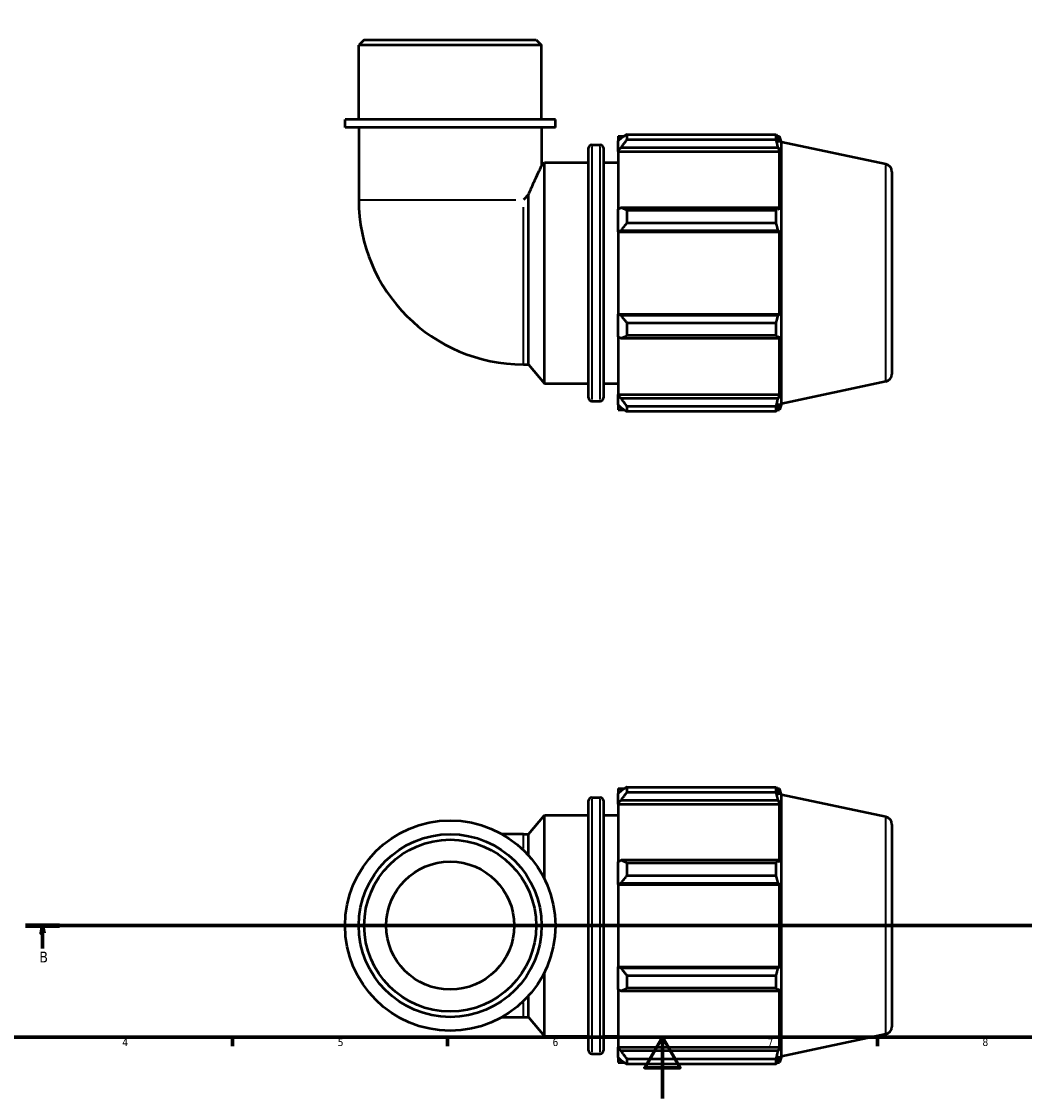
# Model space of a CAD drawing. Header units: millimetres. Extents: x 0 to 908, y 0 to 900.
# Tile 2 of 6: x 212 to 539, y 0 to 351. Entities that reach past the tile are written whole.
import ezdxf

# ---------------------------------------------------------------- set-up
doc = ezdxf.new("R2010")
doc.units = ezdxf.units.MM
doc.linetypes.add('CHAIN', pattern=[0.7087, 0.4724, -0.0591, 0.1181, -0.0591])
for name, color, linetype, lineweight in [('Border (ISO)', 7, 'Continuous', 70), ('Section Line (ISO)', 7, 'CHAIN', 70), ('Visible (ISO)', 7, 'Continuous', 50), ('Visible Narrow (ISO)', 7, 'Continuous', 35)]:
    doc.layers.add(name, color=color, linetype=linetype, lineweight=lineweight)
doc.styles.add('Label Text (ISO)', font='tahoma.ttf')
doc.styles.add('Note Text (ISO)', font='tahoma.ttf')

# ---------------------------------------------------------------- blocks, each defined once
blk = doc.blocks.new('Borders Default Border')
at = {"layer": 'Border (ISO)'}
for p, q in [((280.33, 20), (280.33, 17.1)), ((350.42, 20), (350.42, 17.1)), ((490.58, 20), (490.58, 17.1))]:
    blk.add_line(p, q, dxfattribs=at)
at = {"layer": 'Border (ISO)', "flags": 128}
for points in [[(20, 20), (20, 574), (821, 574), (821, 20), (20, 20)], [(420.5, 0), (420.5, 20), (414.73, 10), (426.27, 10), (420.5, 20)]]:
    blk.add_lwpolyline(points, dxfattribs=at)
at = {"layer": 'Border (ISO)', "color": 232, "true_color": 0xca0064, "char_height": 2.5, "attachment_point": 7, "style": 'Note Text (ISO)'}
for s, insert in [('4', (244.42, 17.1)), ('5', (314.64, 17.05)), ('6', (384.66, 17.05)), ('7', (454.77, 17.1)), ('8', (524.81, 17.04))]:
    blk.add_mtext(s, dxfattribs=dict(at, insert=insert))
blk = doc.blocks.new('2dTransSection0')
at = {"layer": 'Section Line (ISO)', "linetype": 'CHAIN'}
blk.add_line((212.9, 56.35), (623.71, 56.35), dxfattribs=at)
at = {"layer": 'Section Line (ISO)', "linetype": 'Continuous', "lineweight": 140}
for p, q in [((212.9, 56.35), (223.96, 56.35)), ((612.65, 56.35), (623.71, 56.35))]:
    blk.add_line(p, q, dxfattribs=at)
at = {"layer": 'Section Line (ISO)', "linetype": 'Continuous'}
for p, q in [((218.43, 56.35), (217.93, 53.85)), ((218.43, 53.85), (218.43, 56.35)), ((218.93, 53.85), (218.43, 56.35)), ((618.18, 56.35), (617.68, 53.85)), ((618.18, 53.85), (618.18, 56.35)), ((618.68, 53.85), (618.18, 56.35)), ((217.93, 53.85), (218.93, 53.85)), ((218.43, 48.9), (218.43, 53.85)), ((617.68, 53.85), (618.68, 53.85)), ((618.18, 48.9), (618.18, 53.85))]:
    blk.add_line(p, q, dxfattribs=at)
at = {"layer": 'Section Line (ISO)', "linetype": 'Continuous', "flags": 128}
for points in [[(218.93, 53.85), (218.43, 56.35), (217.93, 53.85), (218.93, 53.85)], [(618.68, 53.85), (618.18, 56.35), (617.68, 53.85), (618.68, 53.85)]]:
    blk.add_lwpolyline(points, dxfattribs=at)
at = {"layer": 'Section Line (ISO)'}
for points in [[(218.93, 53.85), (218.43, 56.35), (217.93, 53.85), (218.93, 53.85)], [(618.68, 53.85), (618.18, 56.35), (617.68, 53.85), (618.68, 53.85)]]:
    blk.add_solid(points, dxfattribs=at)
at = {"layer": 'Section Line (ISO)', "char_height": 3.5, "attachment_point": 7, "style": 'Label Text (ISO)'}
for insert in [(217.36, 44.35), (617.11, 44.35)]:
    blk.add_mtext('B', dxfattribs=dict(at, insert=insert))

msp = doc.modelspace()

# ---------------------------------------------------------------- linework, layer by layer
at = {"layer": 'Visible (ISO)'}
for p, q in [((323.291, 345.099), (321.502, 343.311)), ((323.291, 345.099), (379.328, 345.099)), ((379.328, 345.099), (381.116, 343.311)), ((381.116, 343.311), (321.502, 343.311)), ((321.502, 319.099), (321.502, 343.311)), ((381.116, 319.099), (381.116, 343.311)), ((385.587, 319.099), (317.031, 319.099)), ((317.031, 316.499), (317.031, 319.099)), ((385.587, 316.499), (317.031, 316.499)), ((321.502, 316.499), (321.502, 292.945)), ((381.116, 316.499), (381.116, 304.011)), ((385.587, 316.499), (385.587, 319.099)), ((406.029, 313.739), (406.029, 312.131)), ((406.029, 313.739), (408.073, 313.739)), ((406.989, 313.047), (406.029, 312.131)), ((408.909, 314.264), (408.909, 312.528)), ((408.909, 314.264), (457.572, 314.264)), ((457.572, 312.528), (408.909, 312.528)), ((457.572, 312.528), (457.572, 314.264)), ((457.843, 313.739), (458.663, 313.739)), ((458.663, 311.673), (458.195, 313.047)), ((459.309, 311.751), (458.663, 313.739)), ((458.663, 311.673), (458.663, 313.739)), ((396.429, 228.339), (396.429, 309.859)), ((397.429, 310.859), (400.229, 310.859)), ((401.229, 309.859), (401.229, 228.339)), ((406.029, 309.121), (406.029, 312.131)), ((406.029, 309.121), (406.989, 309.973)), ((406.029, 308.695), (406.029, 309.121)), ((406.989, 309.973), (458.195, 309.973)), ((458.195, 309.973), (458.663, 308.695)), ((459.309, 226.447), (459.309, 311.751)), ((493.329, 304.52), (459.309, 311.751)), ((406.029, 308.695), (406.029, 289.933)), ((406.029, 308.695), (458.663, 308.695)), ((458.663, 289.712), (458.663, 308.695)), ((381.116, 304.011), (382.029, 305.099)), ((382.029, 233.099), (382.029, 305.099)), ((382.029, 305.099), (396.429, 305.099)), ((401.229, 305.099), (406.029, 305.099)), ((495.309, 302.075), (495.309, 236.124)), ((376.833, 294.623), (375.155, 292.945)), ((376.833, 239.292), (376.833, 294.623)), ((406.989, 290.377), (406.029, 289.933)), ((406.029, 282.667), (406.029, 289.933)), ((458.195, 290.377), (406.989, 290.377)), ((408.909, 289.543), (408.909, 285.352)), ((408.909, 289.543), (457.572, 289.543)), ((457.572, 285.352), (457.572, 289.543)), ((458.663, 289.712), (458.195, 290.377)), ((457.572, 285.352), (408.909, 285.352)), ((406.029, 282.667), (406.989, 282.956)), ((406.029, 282.523), (406.029, 282.667)), ((406.029, 282.523), (406.029, 255.676)), ((406.029, 282.523), (458.663, 282.523)), ((406.989, 282.956), (458.195, 282.956)), ((458.195, 282.956), (458.663, 282.523)), ((458.663, 255.676), (458.663, 282.523)), ((406.029, 255.531), (406.029, 255.676)), ((406.029, 255.676), (458.663, 255.676)), ((406.989, 255.243), (406.029, 255.531)), ((406.029, 248.265), (406.029, 255.531)), ((458.195, 255.243), (406.989, 255.243)), ((408.909, 252.846), (408.909, 248.656)), ((408.909, 252.846), (457.572, 252.846)), ((457.572, 248.656), (457.572, 252.846)), ((458.663, 255.676), (458.195, 255.243)), ((406.029, 248.265), (406.989, 247.822)), ((406.029, 248.265), (406.029, 229.503)), ((406.989, 247.822), (458.195, 247.822)), ((457.572, 248.656), (408.909, 248.656)), ((458.195, 247.822), (458.663, 248.487)), ((458.663, 229.503), (458.663, 248.487)), ((375.155, 239.292), (376.833, 239.292)), ((376.833, 239.292), (382.029, 233.099)), ((382.029, 233.099), (396.429, 233.099)), ((401.229, 233.099), (406.029, 233.099)), ((493.329, 233.678), (459.309, 226.447)), ((406.029, 229.077), (406.029, 229.503)), ((406.029, 229.503), (458.663, 229.503)), ((406.029, 226.068), (406.029, 229.077)), ((406.989, 228.226), (406.029, 229.077)), ((458.195, 228.226), (406.989, 228.226)), ((458.663, 229.503), (458.195, 228.226)), ((397.429, 227.339), (400.229, 227.339)), ((406.029, 226.068), (406.989, 225.152)), ((406.029, 226.068), (406.029, 224.459)), ((408.909, 225.67), (408.909, 223.935)), ((408.909, 225.67), (457.572, 225.67)), ((457.572, 223.935), (457.572, 225.67)), ((458.195, 225.152), (458.663, 226.525)), ((458.663, 224.459), (458.663, 226.525)), ((459.309, 226.447), (458.663, 224.459)), ((406.029, 224.459), (408.073, 224.459)), ((457.572, 223.935), (408.909, 223.935)), ((457.843, 224.459), (458.663, 224.459)), ((406.029, 100.99), (406.029, 99.381)), ((406.029, 100.99), (408.073, 100.99)), ((406.989, 100.297), (406.029, 99.381)), ((406.029, 96.372), (406.029, 99.381)), ((408.909, 101.514), (408.909, 99.778)), ((408.909, 101.514), (457.572, 101.514)), ((457.572, 99.778), (408.909, 99.778)), ((457.572, 99.778), (457.572, 101.514)), ((457.843, 100.99), (458.663, 100.99)), ((458.663, 98.924), (458.195, 100.297)), ((459.309, 99.002), (458.663, 100.99)), ((458.663, 98.924), (458.663, 100.99)), ((459.309, 13.698), (459.309, 99.002)), ((493.329, 91.771), (459.309, 99.002)), ((396.429, 15.59), (396.429, 97.11)), ((397.429, 98.11), (400.229, 98.11)), ((401.229, 97.11), (401.229, 15.59)), ((406.029, 96.372), (406.989, 97.223)), ((406.029, 95.946), (406.029, 96.372)), ((406.029, 95.946), (406.029, 77.184)), ((406.029, 95.946), (458.663, 95.946)), ((406.989, 97.223), (458.195, 97.223)), ((458.195, 97.223), (458.663, 95.946)), ((458.663, 76.962), (458.663, 95.946)), ((376.833, 86.157), (382.029, 92.35)), ((382.029, 71.557), (382.029, 92.35)), ((382.029, 92.35), (396.429, 92.35)), ((401.229, 92.35), (406.029, 92.35)), ((495.309, 89.325), (495.309, 23.374)), ((375.155, 86.157), (368.236, 86.157)), ((375.155, 86.157), (376.833, 86.157)), ((376.833, 79.231), (376.833, 86.157)), ((406.989, 77.627), (406.029, 77.184)), ((458.195, 77.627), (406.989, 77.627)), ((458.663, 76.962), (458.195, 77.627)), ((406.029, 69.917), (406.029, 77.184)), ((408.909, 76.793), (408.909, 72.603)), ((408.909, 76.793), (457.572, 76.793)), ((457.572, 72.603), (457.572, 76.793)), ((457.572, 72.603), (408.909, 72.603)), ((406.029, 69.917), (406.989, 70.206)), ((406.029, 69.773), (406.029, 69.917)), ((406.029, 69.773), (406.029, 42.926)), ((406.029, 69.773), (458.663, 69.773)), ((406.989, 70.206), (458.195, 70.206)), ((458.195, 70.206), (458.663, 69.773)), ((458.663, 42.926), (458.663, 69.773)), ((406.029, 42.782), (406.029, 42.926)), ((406.029, 42.926), (458.663, 42.926)), ((406.029, 35.516), (406.029, 42.782)), ((406.989, 42.493), (406.029, 42.782)), ((458.195, 42.493), (406.989, 42.493)), ((458.663, 42.926), (458.195, 42.493)), ((382.029, 20.35), (382.029, 41.142)), ((408.909, 40.097), (408.909, 35.906)), ((408.909, 40.097), (457.572, 40.097)), ((457.572, 35.906), (457.572, 40.097)), ((406.029, 35.516), (406.029, 16.753)), ((406.029, 35.516), (406.989, 35.072)), ((457.572, 35.906), (408.909, 35.906)), ((458.195, 35.072), (458.663, 35.737)), ((458.663, 16.753), (458.663, 35.737)), ((376.833, 26.543), (376.833, 33.469)), ((406.989, 35.072), (458.195, 35.072)), ((368.236, 26.543), (375.155, 26.543)), ((375.155, 26.543), (376.833, 26.543)), ((376.833, 26.543), (382.029, 20.35)), ((382.029, 20.35), (396.429, 20.35)), ((401.229, 20.35), (406.029, 20.35)), ((493.329, 20.929), (459.309, 13.698)), ((397.429, 14.59), (400.229, 14.59)), ((406.029, 16.328), (406.029, 16.753)), ((406.029, 16.753), (458.663, 16.753)), ((406.029, 13.318), (406.029, 16.328)), ((406.989, 15.476), (406.029, 16.328)), ((458.195, 15.476), (406.989, 15.476)), ((458.663, 16.753), (458.195, 15.476)), ((406.029, 13.318), (406.029, 11.71)), ((406.029, 13.318), (406.989, 12.402)), ((406.029, 11.71), (408.073, 11.71)), ((408.909, 12.921), (408.909, 11.185)), ((408.909, 12.921), (457.572, 12.921)), ((457.572, 11.185), (408.909, 11.185)), ((457.572, 11.185), (457.572, 12.921)), ((457.843, 11.71), (458.663, 11.71)), ((458.195, 12.402), (458.663, 13.776)), ((458.663, 11.71), (458.663, 13.776)), ((459.309, 13.698), (458.663, 11.71))]:
    msp.add_line(p, q, dxfattribs=at)
for radius in [34.278, 29.807, 28.019, 20.865]:
    msp.add_circle((351.309, 56.35), radius, dxfattribs=at)
for centre, radius, start, end in [((397.429, 309.859), 1, 90, 180), ((400.229, 309.859), 1, 0, 90), ((492.809, 302.075), 2.5, 0, 78), ((375.155, 292.945), 53.653, 180, 270), ((492.809, 236.124), 2.5, 282, 0), ((397.429, 228.339), 1, 180, 270), ((400.229, 228.339), 1, 270, 0), ((397.429, 97.11), 1, 90, 180), ((400.229, 97.11), 1, 0, 90), ((492.809, 89.325), 2.5, 0, 78), ((492.809, 23.374), 2.5, 282, 0), ((397.429, 15.59), 1, 180, 270), ((400.229, 15.59), 1, 270, 0)]:
    msp.add_arc(centre, radius, start, end, dxfattribs=at)
for points, weights in [([(408.909, 314.264), (407.911, 313.643), (406.989, 313.047)], [1.01791895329, 1.01266050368, 1.00660682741]), ([(406.989, 309.973), (407.911, 311.224), (408.909, 312.528)], [1.00660682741, 1.01266050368, 1.01791895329]), ([(457.572, 314.264), (457.896, 313.643), (458.195, 313.047)], [1, 1.0012345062, 1.00165219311]), ([(458.195, 309.973), (457.896, 311.224), (457.572, 312.528)], [1.00165219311, 1.0012345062, 1]), ([(408.909, 289.543), (407.911, 289.968), (406.989, 290.377)], [1.01791895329, 1.01266050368, 1.00660682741]), ([(457.572, 289.543), (457.896, 289.968), (458.195, 290.377)], [1, 1.0012345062, 1.00165219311]), ([(406.989, 282.956), (407.911, 284.13), (408.909, 285.352)], [1.00660682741, 1.01266050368, 1.01791895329]), ([(458.195, 282.956), (457.896, 284.13), (457.572, 285.352)], [1.00165219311, 1.0012345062, 1]), ([(408.909, 252.846), (407.911, 254.069), (406.989, 255.243)], [1.01791895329, 1.01266050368, 1.00660682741]), ([(457.572, 252.846), (457.896, 254.069), (458.195, 255.243)], [1, 1.0012345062, 1.00165219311]), ([(406.989, 247.822), (407.911, 248.23), (408.909, 248.656)], [1.00660682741, 1.01266050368, 1.01791895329]), ([(458.195, 247.822), (457.896, 248.23), (457.572, 248.656)], [1.00165219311, 1.0012345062, 1]), ([(408.909, 225.67), (407.911, 226.974), (406.989, 228.226)], [1.01791895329, 1.01266050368, 1.00660682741]), ([(457.572, 225.67), (457.896, 226.974), (458.195, 228.226)], [1, 1.0012345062, 1.00165219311]), ([(406.989, 225.152), (407.911, 224.556), (408.909, 223.935)], [1.00660682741, 1.01266050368, 1.01791895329]), ([(458.195, 225.152), (457.896, 224.556), (457.572, 223.935)], [1.00165219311, 1.0012345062, 1]), ([(408.909, 101.514), (407.911, 100.893), (406.989, 100.297)], [1.01791895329, 1.01266050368, 1.00660682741]), ([(406.989, 97.223), (407.911, 98.475), (408.909, 99.778)], [1.00660682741, 1.01266050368, 1.01791895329]), ([(457.572, 101.514), (457.896, 100.893), (458.195, 100.297)], [1, 1.0012345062, 1.00165219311]), ([(458.195, 97.223), (457.896, 98.475), (457.572, 99.778)], [1.00165219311, 1.0012345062, 1]), ([(408.909, 76.793), (407.911, 77.219), (406.989, 77.627)], [1.01791895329, 1.01266050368, 1.00660682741]), ([(457.572, 76.793), (457.896, 77.219), (458.195, 77.627)], [1, 1.0012345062, 1.00165219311]), ([(406.989, 70.206), (407.911, 71.38), (408.909, 72.603)], [1.00660682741, 1.01266050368, 1.01791895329]), ([(458.195, 70.206), (457.896, 71.38), (457.572, 72.603)], [1.00165219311, 1.0012345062, 1]), ([(408.909, 40.097), (407.911, 41.319), (406.989, 42.493)], [1.01791895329, 1.01266050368, 1.00660682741]), ([(457.572, 40.097), (457.896, 41.319), (458.195, 42.493)], [1, 1.0012345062, 1.00165219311]), ([(406.989, 35.072), (407.911, 35.481), (408.909, 35.906)], [1.00660682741, 1.01266050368, 1.01791895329]), ([(458.195, 35.072), (457.896, 35.481), (457.572, 35.906)], [1.00165219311, 1.0012345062, 1]), ([(408.909, 12.921), (407.911, 14.225), (406.989, 15.476)], [1.01791895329, 1.01266050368, 1.00660682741]), ([(457.572, 12.921), (457.896, 14.225), (458.195, 15.476)], [1, 1.0012345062, 1.00165219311]), ([(406.989, 12.402), (407.911, 11.806), (408.909, 11.185)], [1.00660682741, 1.01266050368, 1.01791895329]), ([(458.195, 12.402), (457.896, 11.806), (457.572, 11.185)], [1.00165219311, 1.0012345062, 1])]:
    msp.add_rational_spline(points, weights, degree=2, dxfattribs=at)
msp.add_open_spline([(376.833, 294.623), (376.98, 294.975), (377.127, 295.322), (378.014, 297.397), (378.731, 298.977), (379.808, 301.297), (380.284, 302.293), (380.776, 303.314), (380.905, 303.578), (381.075, 303.926), (381.116, 304.011), (381.116, 304.011)], degree=3, knots=[11.5652497, 11.5652497, 11.5652497, 11.5652497, 11.6903002, 11.6903002, 12.3240277, 12.3240277, 12.8629791, 12.8629791, 13.1324548, 13.1324548, 13.4019304, 13.4019304, 13.4019304, 13.4019304], dxfattribs=at)
at = {"layer": 'Visible Narrow (ISO)'}
for p, q in [((397.429, 310.345), (397.429, 227.853)), ((400.229, 227.853), (400.229, 310.345)), ((493.329, 234.114), (493.329, 304.084)), ((321.734, 292.945), (372.741, 292.945)), ((375.155, 239.524), (375.155, 290.531)), ((397.429, 97.595), (397.429, 15.104)), ((400.229, 15.104), (400.229, 97.595)), ((493.329, 21.365), (493.329, 91.334)), ((375.155, 81.466), (375.155, 86.143)), ((375.155, 26.556), (375.155, 31.233))]:
    msp.add_line(p, q, dxfattribs=at)

# ---------------------------------------------------------------- block references
msp.add_blockref('Borders Default Border', (0, 0))
at = {"layer": 'Section Line (ISO)'}
msp.add_blockref('2dTransSection0', (0, 0), dxfattribs=at)

doc.saveas('drawing.dxf')
